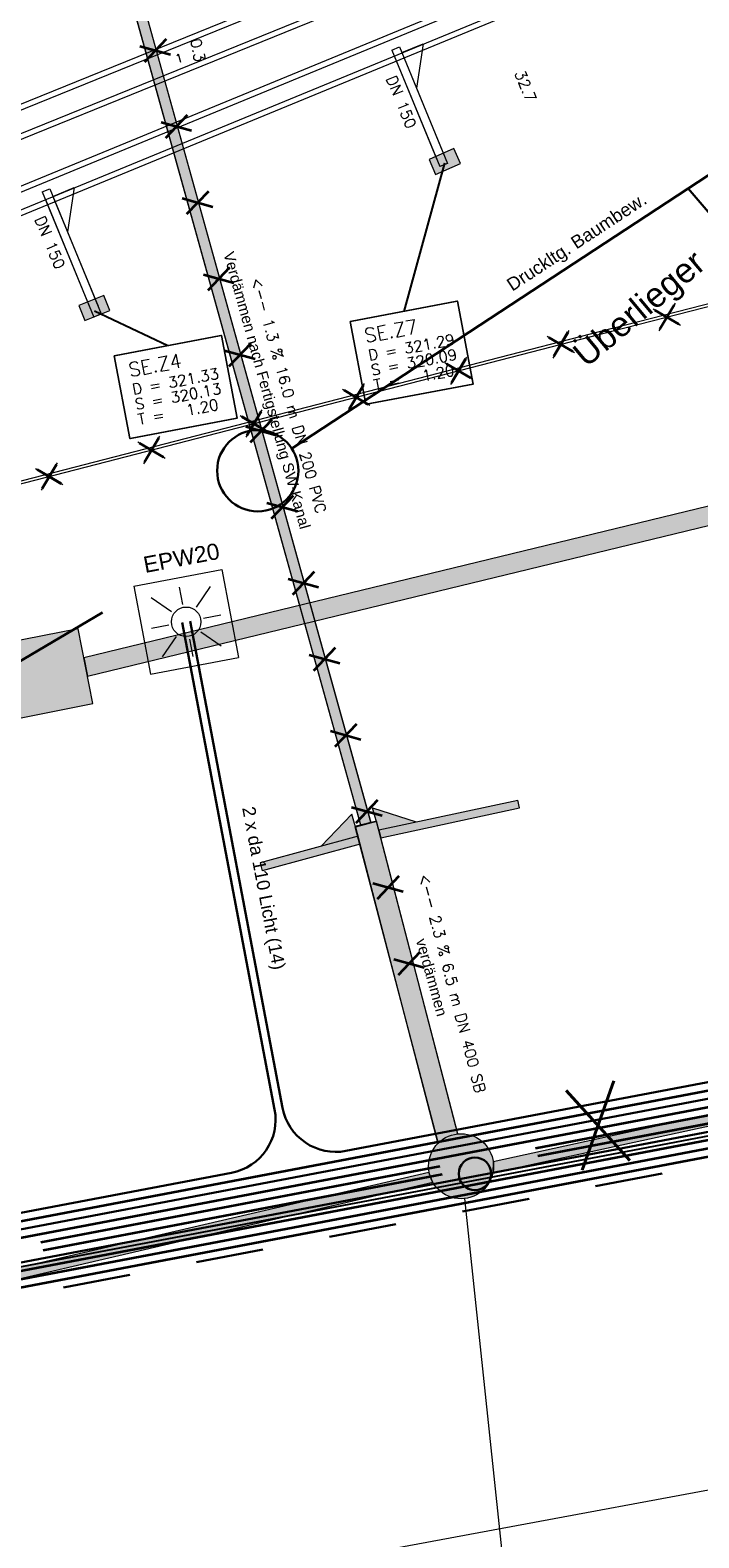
# Model space of a CAD drawing. Header units: metres. Extents: x -502 to 161, y -108 to 174.
# Tile 14 of 256: x -290 to -278, y -71 to -43. Entities that reach past the tile are written whole.
import ezdxf

# ---------------------------------------------------------------- set-up
doc = ezdxf.new("R2010")
doc.units = ezdxf.units.M
doc.header["$LTSCALE"] = 0.1
for name, pattern in [('123', [25.001, 12.501, -12.5]), ('2-1', [0.17, 0.06, -0.025, 0.06, -0.025]), ('237', [93, 75, -18]), ('86', [101.6, 101.6, 0])]:
    doc.linetypes.add(name, pattern=pattern)
for name, color, linetype in [('BRI31-005.05-5p02-Koordinierung Lageplan 4. BA ZOB West 2022-06-15', 7, 'Continuous'), ('BRI31-005.06-5f07-Koordinierung Lageplan 4. BA ZOB Fernbusbahnh', 7, 'Continuous'), ('BRI31-005.07-5f08-Koordinierung Lageplan 4. BA Radstation - Seeterrasse 2023-05-31', 7, 'Continuous')]:
    doc.layers.add(name, color=color, linetype=linetype)
doc.styles.add('Arial', font='arial.ttf')
doc.styles.add('Txt', font='txt_____.ttf')

# ---------------------------------------------------------------- blocks, each defined once
blk = doc.blocks.new('LP_01052')
at = {"color": 7, "linetype": 'Continuous', "lineweight": 13, "transparency": 33554687, "flags": 128}
blk.add_lwpolyline([(-0.25, 0), (0.25, 0), (0.25, 0.3), (-0.25, 0.3), (-0.25, 0)], dxfattribs=at)
at = {"color": 1, "linetype": 'Continuous', "true_color": 0xff0000, "transparency": 33554687}
blk.add_solid([(-0.25, 0), (0.25, 0), (-0.25, 0.3), (0.25, 0.3)], dxfattribs=at)
blk = doc.blocks.new('WP_LP-1020')
at = {"color": 7, "linetype": 'Continuous', "lineweight": 20, "transparency": 33554687}
for p, q in [((-0.8253, 0.8253), (0.8253, 0.8253)), ((-0.8253, -0.8253), (-0.8253, 0.8253)), ((0.8253, -0.8253), (0.8253, 0.8253)), ((-0.8253, -0.8253), (0.8253, -0.8253))]:
    blk.add_line(p, q, dxfattribs=at)
at = {"color": 1, "linetype": 'Continuous', "lineweight": 9, "true_color": 0xff0000, "transparency": 33554687}
for p, q in [((0, 0.649924), (0, 0.324962)), ((-0.554739, 0.55475), (-0.229777, 0.229788)), ((0.229777, 0.229788), (0.554739, 0.55475)), ((-0.324962, 0), (-0.649924, 0)), ((0.324962, 0), (0.649924, 0)), ((-0.229777, -0.229777), (-0.554739, -0.554739)), ((0.229777, -0.229777), (0.554739, -0.554739)), ((0, -0.324962), (0, -0.649924))]:
    blk.add_line(p, q, dxfattribs=at)
at = {"color": 7, "linetype": 'Continuous', "lineweight": 20, "transparency": 33554687}
blk.add_circle((0, 0), 0.272749, dxfattribs=at)
blk = doc.blocks.new('1016')
at = {"color": 7, "linetype": 'Continuous', "lineweight": 9, "transparency": 33554687}
for p, q in [((0.703072, 0.277444), (1.257444, -0.276928)), ((1.257444, 0.277444), (0.703072, -0.276928))]:
    blk.add_line(p, q, dxfattribs=at)
at = {"color": 2, "linetype": 'Continuous', "lineweight": 20, "true_color": 0xffff00, "transparency": 33554687}
for p, q in [((1.212401, 0.25319), (0.727326, -0.231885)), ((0.727326, 0.232401), (1.212401, -0.252674)), ((0.748114, 0.25319), (1.23319, -0.231885)), ((1.23319, 0.232401), (0.748114, -0.252674))]:
    blk.add_line(p, q, dxfattribs=at)

msp = doc.modelspace()

# ---------------------------------------------------------------- hatches: boundary and pattern name
at = {"layer": 'BRI31-005.06-5f07-Koordinierung Lageplan 4. BA ZOB Fernbusbahnh', "linetype": 'Continuous', "lineweight": 0, "true_color": 0xffff00, "transparency": 33554687}
for points in [[(-247.233, -57.055), (-247.275, -56.859), (-281.591, -64.355), (-281.597, -64.56), (-270.169, -62.078)], [(-247.275, -56.859), (-281.591, -64.355), (-281.597, -64.56), (-270.169, -62.078), (-247.233, -57.055)]]:
    msp.add_hatch(color=2, dxfattribs=at).paths.add_polyline_path(points)
h = msp.add_hatch(color=2, dxfattribs=at)
edge = h.paths.add_edge_path()
edge.add_arc((-282.184, -64.436), 0.6, 0, 90)
edge.add_arc((-282.184, -64.436), 0.6, 90, 180)
edge.add_arc((-282.184, -64.436), 0.6, 180, 270)
edge.add_arc((-282.184, -64.436), 0.6, 270, 360)

# ---------------------------------------------------------------- linework, layer by layer
at = {"layer": 'BRI31-005.05-5p02-Koordinierung Lageplan 4. BA ZOB West 2022-06-15', "color": 255, "linetype": 'Continuous', "lineweight": 13, "transparency": 33554687, "flags": 128}
msp.add_lwpolyline([(-181.694, 38.893, 0.054139), (-198.436, 28.965), (-236.591, 0.344), (-264.067, -20.267), (-264.067, -20.267, -0.045833), (-278.968, -29.442), (-278.968, -29.442), (-281.731, -30.811), (-281.731, -30.811, -0.047348), (-316.383, -43.703), (-316.383, -43.703, 0.090587), (-332.98, -51.565, -0.025816), (-337.225, -54.294)], format="xyb", dxfattribs=at)
at = {"layer": 'BRI31-005.05-5p02-Koordinierung Lageplan 4. BA ZOB West 2022-06-15', "color": 114, "linetype": 'Continuous', "lineweight": 35, "true_color": 0x00994c, "transparency": 33554687, "flags": 128}
msp.add_lwpolyline([(-378.939, -69.738, -0.010878), (-329.01, -53.784, 0.109056), (-324.104, -51.073, -0.054453), (-321.795, -49.448, -0.478683), (-316.667, -51.547), (-314.33, -59.394), (-314.33, -59.394, 0.410959), (-312.912, -60.171), (-312.912, -60.171), (-305.311, -58), (-305.311, -58, -0.249835), (-303.563, -58.375), (-303.563, -58.375), (-295.401, -65.263), (-295.401, -65.263, 0.225936), (-292.178, -66.109), (-292.178, -66.109), (-275.174, -62.877)], format="xyb", dxfattribs=at)
at = {"layer": 'BRI31-005.05-5p02-Koordinierung Lageplan 4. BA ZOB West 2022-06-15', "color": 7, "linetype": '237', "lineweight": 35, "transparency": 33554687, "flags": 128}
for points in [[(-314.557, -60.879), (-314.557, -60.879, 0.013706), (-313.607, -60.563), (-313.607, -60.563, -0.017608), (-312.655, -60.254), (-305.269, -58.144), (-305.269, -58.144, -0.249835), (-303.66, -58.489), (-303.66, -58.489), (-295.497, -65.378, 0.225936), (-292.15, -66.256), (-275.146, -63.024), (-272.134, -62.452, 0.037742), (-271.267, -62.218), (-271.267, -62.218, -0.037212), (-270.197, -61.931), (-270.197, -61.931), (-218.747, -52.151), (-217.309, -50.842, 0.051115), (-216.638, -50.094, -0.051118), (-215.968, -49.345)], [(-314.536, -60.951, -0.005031), (-313.575, -60.671, 0.001131), (-312.612, -60.398), (-305.228, -58.288, -0.249835), (-303.757, -58.604), (-295.594, -65.493), (-295.594, -65.493, 0.225936), (-292.122, -66.404), (-292.122, -66.404), (-275.118, -63.172), (-272.106, -62.599, 0.037735), (-271.218, -62.36), (-271.218, -62.36, -0.037207), (-270.169, -62.078), (-270.169, -62.078), (-218.677, -52.291), (-217.215, -50.959, 0.068127), (-216.564, -50.182), (-216.564, -50.182, -0.068125), (-215.914, -49.404), (-215.914, -49.404)]]:
    msp.add_lwpolyline(points, format="xyb", dxfattribs=at)
at = {"layer": 'BRI31-005.05-5p02-Koordinierung Lageplan 4. BA ZOB West 2022-06-15', "color": 21, "linetype": 'Continuous', "lineweight": 25, "true_color": 0xff9f7f, "transparency": 33554687, "flags": 128}
msp.add_lwpolyline([(-303.902, -58.776), (-295.739, -65.665, 0.225936), (-292.08, -66.625), (-272.064, -62.82, 0.037448), (-271.095, -62.56, -0.037447), (-270.127, -62.299), (-218.573, -52.5), (-217.057, -51.12), (-217.057, -51.12, -0.047395), (-216.253, -50.517), (-216.253, -50.517), (-216.253, -50.517, 0.047393), (-215.45, -49.914), (-215.45, -49.914)], format="xyb", dxfattribs=at)
at = {"layer": 'BRI31-005.05-5p02-Koordinierung Lageplan 4. BA ZOB West 2022-06-15', "color": 7, "linetype": 'Continuous', "lineweight": 35, "transparency": 33554687, "flags": 128}
for points in [[(-314.449, -61.238, -0.079558), (-313.446, -61.102), (-313.446, -61.102, 0.075631), (-312.441, -60.973), (-312.441, -60.973), (-305.063, -58.865), (-305.063, -58.865, -0.249835), (-304.144, -59.062), (-304.144, -59.062), (-295.981, -65.951, 0.225936), (-292.01, -66.993), (-271.994, -63.189, 0.037448), (-271.025, -62.928, -0.037447), (-270.057, -62.668), (-249.653, -58.789), (-241.834, -57.303), (-218.399, -52.848)], [(-314.492, -61.094), (-314.492, -61.094, -0.042459), (-313.511, -60.886), (-313.511, -60.886, 0.038552), (-312.527, -60.686), (-305.146, -58.577, -0.249835), (-303.95, -58.833), (-295.788, -65.722), (-295.788, -65.722, 0.225936), (-292.066, -66.698), (-292.066, -66.698), (-275.062, -63.466)], [(-314.47, -61.166), (-314.47, -61.166, -0.061069), (-313.478, -60.994), (-313.478, -60.994, 0.057155), (-312.484, -60.829), (-305.105, -58.721, -0.249835), (-304.047, -58.948), (-295.884, -65.837), (-295.884, -65.837, 0.225936), (-292.038, -66.846), (-292.038, -66.846), (-286.197, -65.736), (-275.034, -63.614)]]:
    msp.add_lwpolyline(points, format="xyb", dxfattribs=at)
at = {"layer": 'BRI31-005.05-5p02-Koordinierung Lageplan 4. BA ZOB West 2022-06-15', "color": 190, "linetype": 'Continuous', "lineweight": 35, "true_color": 0x7f00ff, "transparency": 33554687, "flags": 128}
msp.add_lwpolyline([(-316.154, -60.141), (-316.016, -60.103, -0.096754), (-314.454, -59.982, 0.098762), (-312.894, -59.854), (-305.393, -57.711, -0.249835), (-303.37, -58.145), (-295.207, -65.034, 0.225936), (-292.234, -65.814), (-275.23, -62.582)], format="xyb", dxfattribs=at)
at = {"layer": 'BRI31-005.06-5f07-Koordinierung Lageplan 4. BA ZOB Fernbusbahnh', "color": 7, "linetype": 'Continuous', "lineweight": 9, "transparency": 33554687}
for p, q in [((-283.462, -43.843), (-283.323, -43.786)), ((-282.437, -45.937), (-282.576, -45.994)), ((-289.916, -46.462), (-289.778, -46.405)), ((-288.827, -48.713), (-288.966, -48.77)), ((-289.15, -55.049), (-289.082, -55.392)), ((-281.103, -57.827), (-281.134, -57.68)), ((-284.041, -58.137), (-283.848, -58.088)), ((-284.046, -58.492), (-284.086, -58.348)), ((-283.703, -58.231), (-283.663, -58.376)), ((-285.893, -58.841), (-285.854, -58.985)), ((-282.704, -64.739), (-282.776, -64.552))]:
    msp.add_line(p, q, dxfattribs=at)
at = {"layer": 'BRI31-005.06-5f07-Koordinierung Lageplan 4. BA ZOB Fernbusbahnh', "color": 1, "linetype": 'Continuous', "lineweight": 20, "true_color": 0xff0000, "transparency": 33554687}
for p, q in [((-283.462, -43.843), (-282.576, -45.994)), ((-283.323, -43.786), (-282.437, -45.937)), ((-289.778, -46.405), (-288.827, -48.713)), ((-289.916, -46.462), (-288.966, -48.77))]:
    msp.add_line(p, q, dxfattribs=at)
at = {"layer": 'BRI31-005.06-5f07-Koordinierung Lageplan 4. BA ZOB Fernbusbahnh', "color": 1, "linetype": 'Continuous', "lineweight": 13, "true_color": 0xff0000, "transparency": 33554687}
for p, q in [((-283.416, -43.948), (-282.63, -45.86)), ((-283.278, -43.891), (-282.491, -45.802)), ((-289.858, -46.6), (-289.025, -48.624)), ((-289.719, -46.543), (-288.886, -48.567))]:
    msp.add_line(p, q, dxfattribs=at)
at = {"layer": 'BRI31-005.06-5f07-Koordinierung Lageplan 4. BA ZOB Fernbusbahnh', "color": 1, "linetype": 'Continuous', "lineweight": 25, "true_color": 0xff0000, "transparency": 33554687}
for p, q in [((-282.49, -45.933), (-283.241, -48.665)), ((-288.953, -48.654), (-287.597, -49.296))]:
    msp.add_line(p, q, dxfattribs=at)
at = {"layer": 'BRI31-005.06-5f07-Koordinierung Lageplan 4. BA ZOB Fernbusbahnh', "color": 7, "linetype": '86', "lineweight": 13, "transparency": 33554687}
for p, q in [((-283.703, -58.231), (-281.134, -57.68)), ((-283.663, -58.376), (-281.103, -57.827)), ((-284.086, -58.348), (-285.893, -58.841)), ((-284.046, -58.492), (-285.854, -58.985))]:
    msp.add_line(p, q, dxfattribs=at)
at = {"layer": 'BRI31-005.06-5f07-Koordinierung Lageplan 4. BA ZOB Fernbusbahnh', "color": 7, "linetype": '123', "lineweight": 30, "transparency": 33554687}
msp.add_line((-291.982, -67.141), (-271.966, -63.336), dxfattribs=at)
at = {"layer": 'BRI31-005.06-5f07-Koordinierung Lageplan 4. BA ZOB Fernbusbahnh', "color": 7, "linetype": 'Continuous', "lineweight": 13, "transparency": 33554687}
for p, q in [((-282.776, -64.552), (-320.969, -73.434)), ((-282.704, -64.739), (-320.923, -73.628)), ((-282.704, -64.739), (-282.776, -64.552))]:
    msp.add_line(p, q, dxfattribs=at)
at = {"layer": 'BRI31-005.06-5f07-Koordinierung Lageplan 4. BA ZOB Fernbusbahnh', "color": 7, "linetype": 'Continuous', "lineweight": 20, "transparency": 33554687}
msp.add_line((-282.121, -65.033), (-281.313, -72.642), dxfattribs=at)
at = {"layer": 'BRI31-005.06-5f07-Koordinierung Lageplan 4. BA ZOB Fernbusbahnh', "color": 35, "linetype": 'Continuous', "lineweight": 9, "true_color": 0x99724c, "transparency": 33554687}
msp.add_line((-293.334, -73.32, 321.845), (-267.884, -68.6, 321.846), dxfattribs=at)
at = {"layer": 'BRI31-005.06-5f07-Koordinierung Lageplan 4. BA ZOB Fernbusbahnh', "color": 7, "linetype": 'Continuous', "lineweight": 30, "transparency": 33554687, "flags": 128}
for points in [[(-277.432, -29.901), (-277.432, -29.901, -0.052775), (-316.093, -44.764), (-316.093, -44.764)], [(-314.449, -61.238, -0.079558), (-313.446, -61.102), (-313.446, -61.102, 0.075631), (-312.441, -60.973), (-312.441, -60.973), (-305.063, -58.865), (-305.063, -58.865, -0.249835), (-304.144, -59.062), (-304.144, -59.062), (-295.981, -65.951, 0.225936), (-292.01, -66.993), (-271.994, -63.189, 0.037448), (-271.025, -62.928, -0.037447), (-270.057, -62.668), (-249.653, -58.789), (-241.834, -57.303), (-218.399, -52.848)], [(-314.514, -61.023), (-314.514, -61.023, -0.023773), (-313.543, -60.778), (-313.543, -60.778), (-313.543, -60.778, 0.019867), (-312.57, -60.542), (-312.57, -60.542), (-305.187, -58.432, -0.249835), (-303.854, -58.718), (-295.691, -65.607, 0.225936), (-292.094, -66.551), (-275.09, -63.319), (-272.078, -62.746), (-272.078, -62.746, 0.037729), (-271.168, -62.501), (-271.168, -62.501, -0.037202), (-270.141, -62.226), (-270.141, -62.226)], [(-314.492, -61.094), (-314.492, -61.094, -0.042459), (-313.511, -60.886), (-313.511, -60.886, 0.038552), (-312.527, -60.686), (-305.146, -58.577, -0.249835), (-303.95, -58.833), (-295.788, -65.722), (-295.788, -65.722, 0.225936), (-292.066, -66.698), (-292.066, -66.698), (-275.062, -63.466)], [(-314.47, -61.166), (-314.47, -61.166, -0.061069), (-313.478, -60.994), (-313.478, -60.994, 0.057155), (-312.484, -60.829), (-305.105, -58.721, -0.249835), (-304.047, -58.948), (-295.884, -65.837), (-295.884, -65.837, 0.225936), (-292.038, -66.846), (-292.038, -66.846), (-286.197, -65.736), (-275.034, -63.614)]]:
    msp.add_lwpolyline(points, format="xyb", dxfattribs=at)
at = {"layer": 'BRI31-005.06-5f07-Koordinierung Lageplan 4. BA ZOB Fernbusbahnh', "color": 1, "linetype": 'Continuous', "lineweight": 13, "true_color": 0xff0000, "transparency": 33554687, "flags": 128}
for points in [[(-283.278, -43.891), (-282.885, -43.729), (-283.009, -44.545)], [(-289.719, -46.543), (-289.326, -46.381), (-289.45, -47.197)]]:
    msp.add_lwpolyline(points, dxfattribs=at)
at = {"layer": 'BRI31-005.06-5f07-Koordinierung Lageplan 4. BA ZOB Fernbusbahnh', "color": 142, "linetype": 'Continuous', "lineweight": 30, "true_color": 0x0099cc, "transparency": 33554687, "flags": 128}
msp.add_lwpolyline([(-276.529, -45.437), (-277.993, -46.396), (-277.365, -47.127), (-266.269, -50.554, 0.265457), (-263.849, -50.014), (-262.074, -48.399)], format="xyb", dxfattribs=at)
at = {"layer": 'BRI31-005.06-5f07-Koordinierung Lageplan 4. BA ZOB Fernbusbahnh', "color": 7, "linetype": 'Continuous', "lineweight": 18, "transparency": 33554687, "flags": 128}
for points in [[(-284.223, -48.852), (-282.258, -48.479), (-281.969, -50.006), (-283.934, -50.379), (-284.223, -48.852)], [(-288.579, -49.483), (-286.614, -49.11), (-286.325, -50.637), (-288.29, -51.01), (-288.579, -49.483)]]:
    msp.add_lwpolyline(points, dxfattribs=at)
at = {"layer": 'BRI31-005.06-5f07-Koordinierung Lageplan 4. BA ZOB Fernbusbahnh', "color": 1, "linetype": 'Continuous', "lineweight": 25, "true_color": 0xff0000, "transparency": 33554687, "flags": 128}
for points in [[(-284.223, -48.852), (-282.258, -48.479), (-281.969, -50.006), (-283.934, -50.379), (-284.223, -48.852)], [(-288.579, -49.483), (-286.614, -49.11), (-286.325, -50.637), (-288.29, -51.01), (-288.579, -49.483)]]:
    msp.add_lwpolyline(points, dxfattribs=at)
at = {"layer": 'BRI31-005.06-5f07-Koordinierung Lageplan 4. BA ZOB Fernbusbahnh', "color": 3, "linetype": 'Continuous', "lineweight": 30, "true_color": 0x00ff00, "transparency": 33554687, "flags": 128}
msp.add_lwpolyline([(-288.804, -54.22), (-300.781, -61.287, 0.341748), (-301.234, -62.424), (-300.692, -64.313)], format="xyb", dxfattribs=at)
at = {"layer": 'BRI31-005.06-5f07-Koordinierung Lageplan 4. BA ZOB Fernbusbahnh', "color": 190, "linetype": 'Continuous', "lineweight": 30, "true_color": 0x7f00ff, "transparency": 33554687, "flags": 128}
for points in [[(-316.167, -60.093), (-316.03, -60.055), (-316.03, -60.055, -0.080899), (-314.482, -59.886), (-314.482, -59.886, 0.082896), (-312.935, -59.71), (-305.434, -57.567), (-305.434, -57.567, -0.249835), (-303.273, -58.031), (-303.273, -58.031), (-295.111, -64.92), (-295.111, -64.92, 0.225936), (-292.262, -65.667), (-292.262, -65.667), (-286.421, -64.557, 0.414213), (-285.626, -63.388), (-287.333, -54.406)], [(-287.186, -54.378), (-285.478, -63.36, 0.414214), (-284.309, -64.155), (-275.258, -62.435), (-272.74, -61.956)], [(-316.154, -60.141), (-316.016, -60.103, -0.096754), (-314.454, -59.982, 0.098762), (-312.894, -59.854), (-305.393, -57.711, -0.249835), (-303.37, -58.145), (-295.207, -65.034, 0.225936), (-292.234, -65.814), (-275.23, -62.582)]]:
    msp.add_lwpolyline(points, format="xyb", dxfattribs=at)
at = {"layer": 'BRI31-005.06-5f07-Koordinierung Lageplan 4. BA ZOB Fernbusbahnh', "color": 250, "linetype": 'Continuous', "lineweight": 20, "true_color": 0x333333, "transparency": 33554687, "flags": 128}
msp.add_lwpolyline([(-290.959, -56.292), (-288.981, -55.902), (-289.254, -54.52), (-291.232, -54.911), (-290.959, -56.292)], dxfattribs=at)
at = {"layer": 'BRI31-005.06-5f07-Koordinierung Lageplan 4. BA ZOB Fernbusbahnh', "color": 7, "linetype": 'Continuous', "lineweight": 13, "transparency": 33554687, "flags": 128}
for points in [[(-283.703, -58.231), (-283.817, -57.822), (-283.011, -58.083)], [(-284.086, -58.348), (-284.2, -57.939), (-284.768, -58.534)], [(-282.242, -63.842), (-283.746, -58.068), (-284.143, -58.166), (-282.612, -63.994)], [(-282.243, -63.839), (-283.746, -58.079), (-284.133, -58.179), (-282.611, -64.014)]]:
    msp.add_lwpolyline(points, dxfattribs=at)
at = {"layer": 'BRI31-005.06-5f07-Koordinierung Lageplan 4. BA ZOB Fernbusbahnh', "color": 7, "linetype": 'Continuous', "lineweight": 13, "transparency": 33554687}
msp.add_polyline3d([(-247.275, -56.859, 0), (-281.591, -64.355, 0), (-281.597, -64.56, 0), (-270.169, -62.078, 0), (-247.233, -57.055, 0)], dxfattribs=at)
at = {"layer": 'BRI31-005.06-5f07-Koordinierung Lageplan 4. BA ZOB Fernbusbahnh', "color": 7, "linetype": 'Continuous', "lineweight": 20, "transparency": 33554687}
msp.add_circle((-282.184, -64.436), 0.6, dxfattribs=at)
at = {"layer": 'BRI31-005.06-5f07-Koordinierung Lageplan 4. BA ZOB Fernbusbahnh', "color": 7, "linetype": 'Continuous', "lineweight": 13, "transparency": 33554687}
msp.add_circle((-282.184, -64.436), 0.6, dxfattribs=at)
at = {"layer": 'BRI31-005.06-5f07-Koordinierung Lageplan 4. BA ZOB Fernbusbahnh', "color": 7, "linetype": 'Continuous', "lineweight": 30, "transparency": 33554687}
msp.add_circle((-281.927, -64.576), 0.3, dxfattribs=at)
at = {"layer": 'BRI31-005.06-5f07-Koordinierung Lageplan 4. BA ZOB Fernbusbahnh', "color": 2, "linetype": 'Continuous', "true_color": 0xffff00, "transparency": 33554687}
for points in [[(-290.959, -56.292), (-288.981, -55.902), (-291.232, -54.911), (-289.254, -54.52)], [(-283.703, -58.231), (-283.817, -57.822), (-283.011, -58.083)], [(-283.703, -58.231), (-283.663, -58.376), (-281.134, -57.68), (-281.103, -57.827)], [(-284.086, -58.348), (-284.2, -57.939), (-284.768, -58.534)], [(-282.242, -63.842), (-283.746, -58.068), (-282.612, -63.994), (-284.143, -58.166)], [(-284.046, -58.492), (-284.086, -58.348), (-285.854, -58.985), (-285.893, -58.841)], [(-282.704, -64.739), (-282.776, -64.552), (-320.923, -73.628), (-320.969, -73.434)]]:
    msp.add_solid(points, dxfattribs=at)
at = {"layer": 'BRI31-005.07-5f08-Koordinierung Lageplan 4. BA Radstation - Seeterrasse 2023-05-31', "color": 7, "linetype": '2-1', "lineweight": 13, "transparency": 33554687, "flags": 128}
for points in [[(-337.053, -53.906), (-337.053, -53.906, 0.024076), (-333.124, -51.36), (-333.124, -51.36, -0.090571), (-316.448, -43.461, 0.047347), (-281.841, -30.587), (-279.077, -29.218, 0.045809), (-264.224, -20.071), (-198.594, 29.158, -0.054812), (-181.586, 39.217), (-181.586, 39.217, -0.038475), (-159.177, 47.336), (-159.177, 47.336, 0.039395), (-137.757, 55.141), (-137.192, 55.4), (-137.192, 55.4, 0.064343), (-127.446, 61.52), (-127.446, 61.52), (-122.571, 65.536, -0.170872), (-88.33, 78.059), (-82.282, 78.436), (-80.567, 79.709), (-70.98, 86.821), (-68.555, 87.666)], [(-337.053, -53.906), (-337.053, -53.906, 0.024076), (-333.124, -51.36), (-333.124, -51.36, -0.090571), (-316.448, -43.461, 0.047347), (-281.841, -30.587), (-279.077, -29.218, 0.045809), (-264.224, -20.071), (-198.594, 29.158, -0.054812), (-181.586, 39.217), (-181.586, 39.217, -0.038475), (-159.177, 47.336), (-159.177, 47.336, 0.039395), (-137.757, 55.141), (-137.192, 55.4), (-137.192, 55.4, 0.064343), (-127.446, 61.52), (-127.446, 61.52), (-122.571, 65.536, -0.170872), (-88.33, 78.059), (-82.282, 78.436), (-80.567, 79.709), (-70.98, 86.821), (-68.555, 87.666)], [(-336.978, -54.036), (-336.978, -54.036, 0.024076), (-333.036, -51.482), (-333.036, -51.482, -0.090571), (-316.409, -43.606), (-316.409, -43.606, 0.047348), (-281.775, -30.721), (-281.775, -30.721), (-279.011, -29.352, 0.045809), (-264.134, -20.191), (-198.504, 29.038), (-198.504, 29.038, -0.054812), (-181.524, 39.08), (-181.524, 39.08, -0.038475), (-159.137, 47.192), (-159.137, 47.192, 0.039395), (-137.695, 55.004), (-137.695, 55.004), (-137.129, 55.264, 0.064344), (-127.35, 61.405), (-122.476, 65.42), (-122.476, 65.42, -0.17089), (-88.325, 77.909), (-88.325, 77.909), (-82.228, 78.289), (-80.478, 79.588), (-70.909, 86.687), (-68.561, 87.506)], [(-336.978, -54.036), (-336.978, -54.036, 0.024076), (-333.036, -51.482), (-333.036, -51.482, -0.090571), (-316.409, -43.606), (-316.409, -43.606, 0.047348), (-281.775, -30.721), (-281.775, -30.721), (-279.011, -29.352, 0.045809), (-264.134, -20.191), (-198.504, 29.038), (-198.504, 29.038, -0.054812), (-181.524, 39.08), (-181.524, 39.08, -0.038475), (-159.137, 47.192), (-159.137, 47.192, 0.039395), (-137.695, 55.004), (-137.695, 55.004), (-137.129, 55.264, 0.064344), (-127.35, 61.405), (-122.476, 65.42), (-122.476, 65.42, -0.17089), (-88.325, 77.909), (-88.325, 77.909), (-82.228, 78.289), (-80.478, 79.588), (-70.909, 86.687), (-68.561, 87.506)]]:
    msp.add_lwpolyline(points, format="xyb", dxfattribs=at)

# ---------------------------------------------------------------- block references
at = {"layer": 'BRI31-005.06-5f07-Koordinierung Lageplan 4. BA ZOB Fernbusbahnh', "color": 7, "transparency": 33554687}
for name, p, rotation in [('LP_01052', (-282.425, -46.038), 23.55463256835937), ('LP_01052', (-288.897, -48.741), 22.03758544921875), ('WP_LP-1020', (-287.259, -54.392), 280.7730010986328)]:
    msp.add_blockref(name, p, dxfattribs=dict(at, rotation=rotation))
at = {"layer": 'BRI31-005.06-5f07-Koordinierung Lageplan 4. BA ZOB Fernbusbahnh', "color": 7, "transparency": 33554687, "xscale": 0.75, "yscale": 0.75, "zscale": 0.75}
for p, rotation in [((-279.096, -48.951), 14.36343269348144), ((-281.055, -49.456), 14.47497653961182), ((-290.499, -51.894), 14.47497653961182)]:
    msp.add_blockref('1016', p, dxfattribs=dict(at, rotation=rotation))

# ---------------------------------------------------------------- texts
at = {"layer": 'BRI31-005.06-5f07-Koordinierung Lageplan 4. BA ZOB Fernbusbahnh', "color": 7, "transparency": 33554687, "attachment_point": 1, "line_spacing_factor": 0.25, "style": 'Txt'}
for s, insert, char_height, rotation in [('0.3', (-286.988, -43.617), 0.2, 281.4305), ('0.3', (-286.988, -43.617), 0.2, 281.4305), ('1', (-287.477, -43.933), 0.16, 15.5493), ('1', (-287.477, -43.933), 0.16, 15.5493), ('<-- 1.3 % 16.0 m DN 200 PVC', (-285.872, -48.019), 0.2, 285.5493), ('<-- 1.3 % 16.0 m DN 200 PVC', (-285.872, -48.019), 0.2, 285.5493), ('<-- 1.3 % 16.0 m DN 200 PVC', (-285.872, -48.019), 0.2, 285.5493), ('<-- 2.3 % 6.5 m DN 400 SB', (-282.776, -59.022), 0.2, 284.6197)]:
    msp.add_mtext(s, dxfattribs=dict(at, insert=insert, char_height=char_height, rotation=rotation))
at = {"layer": 'BRI31-005.06-5f07-Koordinierung Lageplan 4. BA ZOB Fernbusbahnh', "color": 1, "true_color": 0xff0000, "transparency": 33554687, "attachment_point": 1, "line_spacing_factor": 0.25}
for s, insert, char_height, rotation, style in [('32.7', (-281.016, -44.193), 0.2, 292.3754, 'Txt'), ('32.7', (-281.016, -44.193), 0.2, 292.3754, 'Txt'), ('DN 150', (-283.388, -44.292), 0.2, 292.3754, 'Txt'), ('DN 150', (-283.388, -44.292), 0.2, 292.3754, 'Txt'), ('DN 150', (-289.875, -46.885), 0.2, 292.3754, 'Txt'), ('DN 150', (-289.875, -46.885), 0.2, 292.3754, 'Txt'), ('Verdämmen nach Fertigstellung SW-Kanal', (-286.381, -47.544), 0.2, 285.5492, 'Arial'), ('SE.Z7', (-283.99, -48.992), 0.26, 10.737, 'Txt'), ('D = 321.29', (-283.916, -49.379), 0.2, 10.737, 'Txt'), ('SE.Z4', (-288.346, -49.623), 0.26, 10.737, 'Txt'), ('S = 320.09', (-283.864, -49.655), 0.2, 10.737, 'Txt'), ('D = 321.33', (-288.272, -50.01), 0.2, 10.737, 'Txt'), ('T =   1.20', (-283.812, -49.93), 0.2, 10.737, 'Txt'), ('S = 320.13', (-288.22, -50.286), 0.2, 10.737, 'Txt'), ('T =   1.20', (-288.168, -50.561), 0.2, 10.737, 'Txt'), ('verdämmen', (-282.827, -60.214), 0.2, 285.5492, 'Arial'), ('verdämmen', (-282.827, -60.214), 0.2, 285.5492, 'Arial')]:
    msp.add_mtext(s, dxfattribs=dict(at, insert=insert, char_height=char_height, rotation=rotation, style=style))
at = {"layer": 'BRI31-005.06-5f07-Koordinierung Lageplan 4. BA ZOB Fernbusbahnh', "color": 5, "true_color": 0x0000ff, "transparency": 33554687, "insert": (-281.37, -48.102), "char_height": 0.24, "attachment_point": 1, "rotation": 33.2523, "line_spacing_factor": 0.25, "style": 'Arial'}
msp.add_mtext('Druckltg. Baumbew.', dxfattribs=at)
at = {"layer": 'BRI31-005.06-5f07-Koordinierung Lageplan 4. BA ZOB Fernbusbahnh', "color": 250, "true_color": 0x333333, "transparency": 33554687, "insert": (-280.164, -49.368), "char_height": 0.4527, "attachment_point": 1, "rotation": 39.9099, "line_spacing_factor": 0.25, "style": 'Arial'}
msp.add_mtext('Überlieger', dxfattribs=at)
at = {"layer": 'BRI31-005.06-5f07-Koordinierung Lageplan 4. BA ZOB Fernbusbahnh', "color": 190, "true_color": 0x7f00ff, "transparency": 33554687, "attachment_point": 1, "line_spacing_factor": 0.25, "style": 'Arial'}
for s, insert, char_height, rotation in [('EPW20', (-288.072, -53.198), 0.3, 10.77), ('2 x da 110 Licht (14)', (-285.99, -57.781), 0.24, 280.7624)]:
    msp.add_mtext(s, dxfattribs=dict(at, insert=insert, char_height=char_height, rotation=rotation))
at = {"layer": 'BRI31-005.06-5f07-Koordinierung Lageplan 4. BA ZOB Fernbusbahnh', "color": 2, "true_color": 0xffff00, "transparency": 33554687, "insert": (-280.435, -63.078), "char_height": 1.5, "attachment_point": 1, "rotation": 11.4305, "line_spacing_factor": 0.25, "style": 'Txt'}
msp.add_mtext('X   X   X   X   X   X   X', dxfattribs=at)

# ---------------------------------------------------------------- next in the draw order: wipeouts: each hides what was drawn before it
at = {"color": 255, "linetype": 'Continuous', "lineweight": 5, "transparency": 33554687}
for points in [[(-284.223, -48.852), (-282.258, -48.479), (-281.969, -50.006), (-283.934, -50.379)], [(-288.579, -49.483), (-286.614, -49.11), (-286.325, -50.637), (-288.29, -51.01)]]:
    msp.add_wipeout(points, dxfattribs=at).dxf.layer = 'BRI31-005.06-5f07-Koordinierung Lageplan 4. BA ZOB Fernbusbahnh'

# ---------------------------------------------------------------- next in the draw order: hatches: boundary and pattern name
at = {"layer": 'BRI31-005.06-5f07-Koordinierung Lageplan 4. BA ZOB Fernbusbahnh', "linetype": 'Continuous', "lineweight": 0, "transparency": 33554687}
msp.add_hatch(color=7, dxfattribs=at).paths.add_polyline_path([(-284.041, -58.137), (-288.225, -43.1), (-288.029, -43.059), (-283.848, -58.088), (-288.029, -43.059), (-288.225, -43.1)])

# ---------------------------------------------------------------- next in the draw order: linework, layer by layer
at = {"layer": 'BRI31-005.06-5f07-Koordinierung Lageplan 4. BA ZOB Fernbusbahnh', "color": 250, "linetype": 'Continuous', "lineweight": 20, "true_color": 0x333333, "transparency": 33554687}
for p, q in [((-289.15, -55.049), (-251.574, -45.937)), ((-289.082, -55.392), (-251.506, -46.281))]:
    msp.add_line(p, q, dxfattribs=at)
at = {"layer": 'BRI31-005.06-5f07-Koordinierung Lageplan 4. BA ZOB Fernbusbahnh', "color": 1, "linetype": 'Continuous', "lineweight": 20, "true_color": 0xff0000, "transparency": 33554687}
for p, q in [((-282.49, -45.933), (-283.241, -48.665)), ((-288.953, -48.654), (-287.597, -49.296))]:
    msp.add_line(p, q, dxfattribs=at)
at = {"layer": 'BRI31-005.06-5f07-Koordinierung Lageplan 4. BA ZOB Fernbusbahnh', "color": 142, "linetype": 'Continuous', "lineweight": 30, "true_color": 0x0099cc, "transparency": 33554687}
msp.add_line((-285.31, -51.194), (-277.993, -46.396), dxfattribs=at)
at = {"layer": 'BRI31-005.06-5f07-Koordinierung Lageplan 4. BA ZOB Fernbusbahnh', "color": 7, "linetype": 'Continuous', "lineweight": 13, "transparency": 33554687, "flags": 128}
for points in [[(-337.053, -53.906), (-337.053, -53.906, 0.024076), (-333.124, -51.36), (-333.124, -51.36, -0.090571), (-316.448, -43.461, 0.047347), (-281.841, -30.587), (-279.077, -29.218, 0.045809), (-264.224, -20.071), (-198.594, 29.158, -0.054812), (-181.586, 39.217), (-181.586, 39.217, -0.038475), (-159.177, 47.336), (-159.177, 47.336, 0.039395), (-137.757, 55.141), (-137.192, 55.4), (-137.192, 55.4, 0.064343), (-127.446, 61.52), (-127.446, 61.52), (-122.571, 65.536, -0.170872), (-88.33, 78.059), (-82.282, 78.436), (-80.567, 79.709), (-70.98, 86.821), (-68.555, 87.666)], [(-336.978, -54.036), (-336.978, -54.036, 0.024076), (-333.036, -51.482), (-333.036, -51.482, -0.090571), (-316.409, -43.606), (-316.409, -43.606, 0.047348), (-281.775, -30.721), (-281.775, -30.721), (-279.011, -29.352, 0.045809), (-264.134, -20.191)]]:
    msp.add_lwpolyline(points, format="xyb", dxfattribs=at)
at = {"layer": 'BRI31-005.06-5f07-Koordinierung Lageplan 4. BA ZOB Fernbusbahnh', "color": 190, "linetype": 'Continuous', "lineweight": 13, "true_color": 0x7f00ff, "transparency": 33554687, "flags": 128}
msp.add_lwpolyline([(-337.2, -54.337, 0.025831), (-332.949, -51.604, -0.090589), (-316.367, -43.75), (-316.367, -43.75, 0.047344), (-281.709, -30.856), (-281.709, -30.856), (-278.944, -29.487), (-278.944, -29.487, 0.045829), (-264.037, -20.307), (-264.037, -20.307), (-198.414, 28.918, -0.054812), (-181.463, 38.943)], format="xyb", dxfattribs=at)
at = {"layer": 'BRI31-005.06-5f07-Koordinierung Lageplan 4. BA ZOB Fernbusbahnh', "color": 255, "linetype": 'Continuous', "lineweight": 9, "transparency": 33554687, "flags": 128}
msp.add_lwpolyline([(-181.694, 38.893, 0.054139), (-198.436, 28.965), (-236.591, 0.344), (-264.067, -20.267), (-264.067, -20.267, -0.045833), (-278.968, -29.442), (-278.968, -29.442), (-281.731, -30.811), (-281.731, -30.811, -0.047348), (-316.383, -43.703), (-316.383, -43.703, 0.090587), (-332.98, -51.565, -0.025816), (-337.225, -54.294)], format="xyb", dxfattribs=at)
at = {"layer": 'BRI31-005.06-5f07-Koordinierung Lageplan 4. BA ZOB Fernbusbahnh', "color": 150, "linetype": 'Continuous', "lineweight": 13, "true_color": 0x007fff, "transparency": 33554687, "flags": 128}
for points in [[(-310.076, -53.5), (-268.257, -36.548), (-268.482, -35.992), (-310.301, -52.944)], [(-310.071, -53.39), (-268.337, -36.473), (-268.488, -36.102), (-310.221, -53.019)]]:
    msp.add_lwpolyline(points, dxfattribs=at)
at = {"layer": 'BRI31-005.06-5f07-Koordinierung Lageplan 4. BA ZOB Fernbusbahnh', "color": 1, "linetype": 'Continuous', "lineweight": 13, "true_color": 0xff0000, "transparency": 33554687, "flags": 128}
for points in [[(-311.214, -55.5), (-271.172, -39.016), (-271.363, -38.553), (-311.404, -55.037)], [(-311.219, -55.394), (-271.243, -38.937), (-271.357, -38.659), (-311.333, -55.116)]]:
    msp.add_lwpolyline(points, dxfattribs=at)
at = {"layer": 'BRI31-005.06-5f07-Koordinierung Lageplan 4. BA ZOB Fernbusbahnh', "color": 7, "linetype": 'Continuous', "lineweight": 13, "transparency": 33554687, "flags": 128}
for points in [[(-283.848, -58.088), (-288.029, -43.059), (-288.225, -43.1), (-284.041, -58.137)], [(-283.843, -58.102), (-288.029, -43.058), (-288.221, -43.112), (-284.035, -58.156)], [(-284.223, -48.852), (-282.258, -48.479), (-281.969, -50.006), (-283.934, -50.379), (-284.223, -48.852)], [(-288.579, -49.483), (-286.614, -49.11), (-286.325, -50.637), (-288.29, -51.01), (-288.579, -49.483)]]:
    msp.add_lwpolyline(points, dxfattribs=at)
at = {"layer": 'BRI31-005.06-5f07-Koordinierung Lageplan 4. BA ZOB Fernbusbahnh', "color": 190, "linetype": 'Continuous', "lineweight": 13, "true_color": 0x7f00ff, "transparency": 33554687, "flags": 128}
msp.add_lwpolyline([(-297.613, -53.574), (-296.432, -53.374), (-279.411, -48.98), (-261.143, -44.302), (-259.963, -44.185)], dxfattribs=at)
at = {"layer": 'BRI31-005.06-5f07-Koordinierung Lageplan 4. BA ZOB Fernbusbahnh', "color": 255, "linetype": 'Continuous', "lineweight": 9, "transparency": 33554687, "flags": 128}
msp.add_lwpolyline([(-297.581, -53.606), (-296.397, -53.417), (-279.399, -49.028), (-261.134, -44.351), (-259.958, -44.235)], dxfattribs=at)
at = {"layer": 'BRI31-005.06-5f07-Koordinierung Lageplan 4. BA ZOB Fernbusbahnh', "color": 1, "linetype": 'Continuous', "lineweight": 20, "true_color": 0xff0000, "transparency": 33554687, "flags": 128}
for points in [[(-284.223, -48.852), (-282.258, -48.479), (-281.969, -50.006), (-283.934, -50.379), (-284.223, -48.852)], [(-288.579, -49.483), (-286.614, -49.11), (-286.325, -50.637), (-288.29, -51.01), (-288.579, -49.483)]]:
    msp.add_lwpolyline(points, dxfattribs=at)
at = {"layer": 'BRI31-005.06-5f07-Koordinierung Lageplan 4. BA ZOB Fernbusbahnh', "color": 114, "linetype": 'Continuous', "lineweight": 30, "true_color": 0x00994c, "transparency": 33554687, "flags": 128}
for points in [[(-272.19, -62.157), (-275.202, -62.729), (-292.206, -65.962, -0.225936), (-295.304, -65.149), (-303.467, -58.26, 0.249835), (-305.352, -57.855), (-312.953, -60.027, -0.410959), (-314.186, -59.351), (-316.508, -51.556, 0.47781), (-321.786, -49.386, 0.055166), (-324.137, -51.036), (-324.137, -51.036, -0.109056), (-329.025, -53.736), (-329.025, -53.736), (-329.025, -53.736, 0.010878), (-378.956, -69.691), (-378.956, -69.691)], [(-378.939, -69.738, -0.010878), (-329.01, -53.784, 0.109056), (-324.104, -51.073, -0.054453), (-321.795, -49.448, -0.478683), (-316.667, -51.547), (-314.33, -59.394), (-314.33, -59.394, 0.410959), (-312.912, -60.171), (-312.912, -60.171), (-305.311, -58), (-305.311, -58, -0.249835), (-303.563, -58.375), (-303.563, -58.375), (-295.401, -65.263), (-295.401, -65.263, 0.225936), (-292.178, -66.109), (-292.178, -66.109), (-275.174, -62.877)]]:
    msp.add_lwpolyline(points, format="xyb", dxfattribs=at)
at = {"layer": 'BRI31-005.06-5f07-Koordinierung Lageplan 4. BA ZOB Fernbusbahnh', "color": 7, "linetype": '237', "lineweight": 30, "transparency": 33554687, "flags": 128}
for points in [[(-314.557, -60.879), (-314.557, -60.879, 0.013706), (-313.607, -60.563), (-313.607, -60.563, -0.017608), (-312.655, -60.254), (-305.269, -58.144), (-305.269, -58.144, -0.249835), (-303.66, -58.489), (-303.66, -58.489), (-295.497, -65.378, 0.225936), (-292.15, -66.256), (-275.146, -63.024), (-272.134, -62.452, 0.037742), (-271.267, -62.218), (-271.267, -62.218, -0.037212), (-270.197, -61.931), (-270.197, -61.931), (-218.747, -52.151), (-217.309, -50.842, 0.051115), (-216.638, -50.094, -0.051118), (-215.968, -49.345)], [(-314.536, -60.951, -0.005031), (-313.575, -60.671, 0.001131), (-312.612, -60.398), (-305.228, -58.288, -0.249835), (-303.757, -58.604), (-295.594, -65.493), (-295.594, -65.493, 0.225936), (-292.122, -66.404), (-292.122, -66.404), (-275.118, -63.172), (-272.106, -62.599, 0.037735), (-271.218, -62.36), (-271.218, -62.36, -0.037207), (-270.169, -62.078), (-270.169, -62.078), (-218.677, -52.291), (-217.215, -50.959, 0.068127), (-216.564, -50.182), (-216.564, -50.182, -0.068125), (-215.914, -49.404), (-215.914, -49.404)]]:
    msp.add_lwpolyline(points, format="xyb", dxfattribs=at)
at = {"layer": 'BRI31-005.06-5f07-Koordinierung Lageplan 4. BA ZOB Fernbusbahnh', "color": 142, "linetype": 'Continuous', "lineweight": 30, "true_color": 0x0099cc, "transparency": 33554687}
msp.add_circle((-285.937, -51.605), 0.75, dxfattribs=at)
at = {"layer": 'BRI31-005.06-5f07-Koordinierung Lageplan 4. BA ZOB Fernbusbahnh', "color": 2, "linetype": 'Continuous', "true_color": 0xffff00, "transparency": 33554687}
for points in [[(-284.041, -58.137), (-283.848, -58.088), (-288.225, -43.1), (-288.029, -43.059)], [(-289.15, -55.049), (-289.082, -55.392), (-251.574, -45.937), (-251.506, -46.281)]]:
    msp.add_solid(points, dxfattribs=at)

# ---------------------------------------------------------------- next in the draw order: block references
at = {"layer": 'BRI31-005.06-5f07-Koordinierung Lageplan 4. BA ZOB Fernbusbahnh', "color": 7, "transparency": 33554687, "xscale": 0.75, "yscale": 0.75, "zscale": 0.75, "rotation": 14.47497653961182}
for p in [(-282.944, -49.944), (-284.832, -50.431), (-286.721, -50.919), (-288.61, -51.406)]:
    msp.add_blockref('1016', p, dxfattribs=at)

# ---------------------------------------------------------------- next in the draw order: texts
at = {"layer": 'BRI31-005.06-5f07-Koordinierung Lageplan 4. BA ZOB Fernbusbahnh', "color": 2, "true_color": 0xffff00, "transparency": 33554687, "insert": (-287.647, -43.582), "char_height": 0.5, "attachment_point": 1, "rotation": 285.5492, "line_spacing_factor": 0.25, "style": 'Txt'}
msp.add_mtext('X   X   X   X   X   X   X   X   X   X   X   X   X', dxfattribs=at)
at = {"layer": 'BRI31-005.06-5f07-Koordinierung Lageplan 4. BA ZOB Fernbusbahnh', "color": 1, "true_color": 0xff0000, "transparency": 33554687, "attachment_point": 1, "line_spacing_factor": 0.25}
for s, insert, char_height, rotation, style in [('Verdämmen nach Fertigstellung SW-Kanal', (-286.381, -47.544), 0.2, 285.5492, 'Arial'), ('SE.Z7', (-283.99, -48.992), 0.26, 10.737, 'Txt'), ('D = 321.29', (-283.916, -49.379), 0.2, 10.737, 'Txt'), ('SE.Z4', (-288.346, -49.623), 0.26, 10.737, 'Txt'), ('S = 320.09', (-283.864, -49.655), 0.2, 10.737, 'Txt'), ('D = 321.33', (-288.272, -50.01), 0.2, 10.737, 'Txt'), ('T =   1.20', (-283.812, -49.93), 0.2, 10.737, 'Txt'), ('S = 320.13', (-288.22, -50.286), 0.2, 10.737, 'Txt'), ('T =   1.20', (-288.168, -50.561), 0.2, 10.737, 'Txt')]:
    msp.add_mtext(s, dxfattribs=dict(at, insert=insert, char_height=char_height, rotation=rotation, style=style))

doc.saveas('drawing.dxf')
